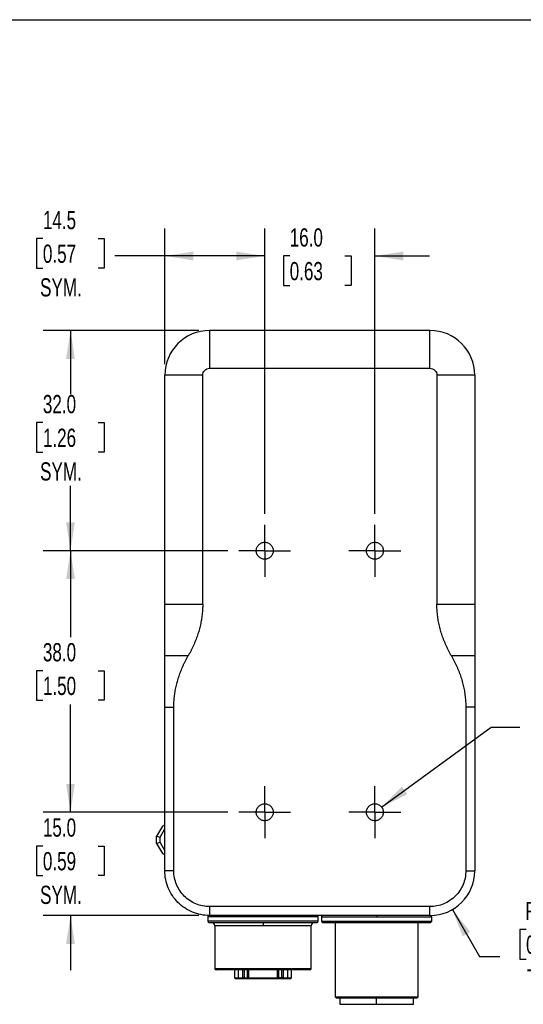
# Model space of a CAD drawing. Header units: millimetres. Extents: x 8 to 341, y 8 to 262.
# Tile 25 of 30: x 197 to 270, y 119 to 262. Entities that reach past the tile are written whole.
import ezdxf

# ---------------------------------------------------------------- set-up
doc = ezdxf.new("R2010")
doc.units = ezdxf.units.MM
doc.header["$LTSCALE"] = 1.25
doc.linetypes.add('CENTERX2', pattern=[20.32, 12.7, -2.54, 2.54, -2.54])
doc.layers.add('CENTER', color=40, linetype='CENTERX2')
doc.layers.add('DIMENSIONS', color=140, linetype='Continuous', lineweight=25)
doc.layers.add('TEXT', color=140, linetype='Continuous', lineweight=25)
doc.styles.add('SLDTEXTSTYLE0', font='TXT', dxfattribs={"width": 0.7})
doc.dimstyles.new('SLDDIMSTYLE1', dxfattribs={"dimtxt": 2.69751, "dimasz": 4.1275, "dimexe": 0, "dimexo": 0.0625, "dimgap": 0.674377, "dimtad": 0, "dimtih": 1, "dimtoh": 1, "dimrnd": 1e-09, "dimzin": 4, "dimdsep": 46, "dimtxsty": 'SLDTEXTSTYLE0', "dimsah": 1, "dimcen": 0.09, "dimadec": 0, "dimazin": 1, "dimtfac": 1, "dimtmove": 0, "dimatfit": 0, "dimfxl": 0, "dimfrac": 2, "dimtolj": 1, "dimtzin": 12, "dimarcsym": 0})
doc.dimstyles.new('SLDDIMSTYLE2', dxfattribs={"dimtxt": 2.69751, "dimasz": 4.1275, "dimexe": 0, "dimexo": 0.0625, "dimgap": 0.674377, "dimtad": 0, "dimtih": 1, "dimtoh": 1, "dimrnd": 1e-09, "dimzin": 4, "dimdsep": 46, "dimtxsty": 'SLDTEXTSTYLE0', "dimsah": 1, "dimcen": 0.09, "dimadec": 0, "dimazin": 1, "dimtfac": 1, "dimtofl": 0, "dimtmove": 0, "dimatfit": 3, "dimfxl": 0, "dimfrac": 2, "dimtolj": 1, "dimtzin": 12, "dimarcsym": 0})
doc.dimstyles.new('SLDDIMSTYLE4', dxfattribs={"dimtxt": 2.69751, "dimasz": 4.1275, "dimexe": 0, "dimexo": 0.0625, "dimgap": 0.674377, "dimtad": 0, "dimtih": 1, "dimtoh": 1, "dimrnd": 1e-09, "dimzin": 12, "dimdsep": 46, "dimtxsty": 'SLDTEXTSTYLE0', "dimsah": 1, "dimcen": 0.09, "dimadec": 0, "dimazin": 3, "dimtfac": 1, "dimtofl": 0, "dimtmove": 0, "dimatfit": 3, "dimfxl": 0, "dimfrac": 2, "dimtolj": 1, "dimtzin": 12, "dimarcsym": 0})
doc.dimstyles.new('SLDDIMSTYLE5', dxfattribs={"dimtxt": 0.18, "dimasz": 4.1275, "dimexe": 0, "dimexo": 0.0625, "dimgap": 0, "dimtad": 0, "dimtih": 1, "dimtoh": 1, "dimdec": 0, "dimrnd": 1e-09, "dimzin": 0, "dimdsep": 46, "dimtxsty": 'Standard', "dimsah": 1, "dimcen": 0.09, "dimadec": 0, "dimazin": 0, "dimtfac": 4.1275, "dimtdec": 0, "dimtofl": 0, "dimtmove": 0, "dimatfit": 3, "dimfxl": 0, "dimfrac": 2, "dimtolj": 1, "dimtzin": 0, "dimarcsym": 0})
doc.dimstyles.new('SLDDIMSTYLE6', dxfattribs={"dimtxt": 2.69751, "dimasz": 4.1275, "dimexe": 0, "dimexo": 0.0625, "dimgap": 0.674377, "dimtad": 0, "dimtih": 1, "dimtoh": 1, "dimrnd": 1e-09, "dimzin": 12, "dimdsep": 46, "dimtxsty": 'SLDTEXTSTYLE0', "dimsah": 1, "dimcen": 0, "dimadec": 0, "dimazin": 3, "dimtfac": 1, "dimtofl": 0, "dimtmove": 0, "dimatfit": 3, "dimfxl": 0, "dimfrac": 2, "dimtolj": 1, "dimtzin": 12, "dimarcsym": 0})

# ---------------------------------------------------------------- blocks, each defined once
blk = doc.blocks.new('_D_15')
at = {"layer": 'DIMENSIONS'}
for p, q in [((232.86, 190.14), (232.86, 231.58)), ((248.86, 190.14), (248.86, 231.58)), ((232.86, 227.61), (224.92, 227.61)), ((236.49, 227.61), (235.59, 227.61)), ((235.59, 227.61), (235.59, 223.32)), ((244.51, 227.61), (245.41, 227.61)), ((245.41, 227.61), (245.41, 223.32)), ((248.86, 227.61), (256.8, 227.61)), ((235.59, 223.32), (236.49, 223.32)), ((245.41, 223.32), (244.51, 223.32))]:
    blk.add_line(p, q, dxfattribs=at)
for points in [[(232.86, 227.61), (228.73, 228.24), (228.73, 226.97)], [(248.86, 227.61), (252.99, 226.97), (252.99, 228.24)]]:
    blk.add_solid(points, dxfattribs=at)
at = {"layer": 'DIMENSIONS', "char_height": 2.646, "attachment_point": 1, "style": 'SLDTEXTSTYLE0'}
for s, insert in [('16.0', (236.49, 231.62)), ('0.63', (236.49, 226.73))]:
    blk.add_mtext(s, dxfattribs=dict(at, insert=insert))
blk = doc.blocks.new('_D_16')
at = {"layer": 'DIMENSIONS'}
for p, q in [((227.5, 184.78), (200.69, 184.78)), ((204.66, 184.78), (204.66, 172.23)), ((200.65, 167.34), (199.74, 167.34)), ((199.74, 167.34), (199.74, 163.06)), ((208.67, 167.34), (209.57, 167.34)), ((209.57, 167.34), (209.57, 163.06)), ((199.74, 163.06), (200.65, 163.06)), ((204.66, 146.78), (204.66, 162.45)), ((209.57, 163.06), (208.67, 163.06)), ((227.5, 146.78), (200.69, 146.78))]:
    blk.add_line(p, q, dxfattribs=at)
for points in [[(204.66, 184.78), (204.02, 180.66), (205.29, 180.66)], [(204.66, 146.78), (205.29, 150.91), (204.02, 150.91)]]:
    blk.add_solid(points, dxfattribs=at)
at = {"layer": 'DIMENSIONS', "char_height": 2.646, "attachment_point": 1, "style": 'SLDTEXTSTYLE0'}
for s, insert in [('38.0', (200.65, 171.36)), ('1.50', (200.65, 166.47))]:
    blk.add_mtext(s, dxfattribs=dict(at, insert=insert))
blk = doc.blocks.new('_D_17')
at = {"layer": 'DIMENSIONS'}
for p, q in [((204.66, 146.78), (204.66, 154.72)), ((227.5, 146.78), (200.69, 146.78)), ((200.65, 141.88), (199.74, 141.88)), ((199.74, 141.88), (199.74, 137.59)), ((208.67, 141.88), (209.57, 141.88)), ((209.57, 141.88), (209.57, 137.59)), ((199.74, 137.59), (200.65, 137.59)), ((209.57, 137.59), (208.67, 137.59)), ((223.27, 131.78), (200.69, 131.78)), ((204.66, 131.78), (204.66, 123.85))]:
    blk.add_line(p, q, dxfattribs=at)
for points in [[(204.66, 146.78), (205.29, 150.91), (204.02, 150.91)], [(204.66, 131.78), (204.02, 127.66), (205.29, 127.66)]]:
    blk.add_solid(points, dxfattribs=at)
at = {"layer": 'DIMENSIONS', "char_height": 2.646, "attachment_point": 1, "style": 'SLDTEXTSTYLE0'}
for s, insert in [('15.0', (200.65, 145.89)), ('0.59', (200.65, 141)), ('SYM.', (200.24, 136.11))]:
    blk.add_mtext(s, dxfattribs=dict(at, insert=insert))
blk = doc.blocks.new('_D_18')
at = {"layer": 'DIMENSIONS'}
for p, q in [((223.27, 216.78), (200.69, 216.78)), ((204.66, 216.78), (204.66, 207.53)), ((200.65, 203.39), (199.74, 203.39)), ((199.74, 203.39), (199.74, 199.11)), ((208.67, 203.39), (209.57, 203.39)), ((209.57, 203.39), (209.57, 199.11)), ((199.74, 199.11), (200.65, 199.11)), ((209.57, 199.11), (208.67, 199.11)), ((204.66, 184.78), (204.66, 194.22)), ((227.5, 184.78), (200.69, 184.78))]:
    blk.add_line(p, q, dxfattribs=at)
for points in [[(204.66, 216.78), (204.02, 212.66), (205.29, 212.66)], [(204.66, 184.78), (205.29, 188.91), (204.02, 188.91)]]:
    blk.add_solid(points, dxfattribs=at)
at = {"layer": 'DIMENSIONS', "char_height": 2.646, "attachment_point": 1, "style": 'SLDTEXTSTYLE0'}
for s, insert in [('32.0', (200.65, 207.41)), ('1.26', (200.65, 202.52)), ('SYM.', (200.24, 197.63))]:
    blk.add_mtext(s, dxfattribs=dict(at, insert=insert))
blk = doc.blocks.new('_D_19')
at = {"layer": 'DIMENSIONS'}
for p, q in [((218.36, 211.87), (218.36, 231.58)), ((232.86, 190.14), (232.86, 231.58)), ((200.65, 230.13), (199.74, 230.13)), ((199.74, 230.13), (199.74, 225.85)), ((208.67, 230.13), (209.57, 230.13)), ((209.57, 230.13), (209.57, 225.85)), ((218.36, 227.61), (211.08, 227.61)), ((232.86, 227.61), (218.36, 227.61)), ((199.74, 225.85), (200.65, 225.85)), ((209.57, 225.85), (208.67, 225.85))]:
    blk.add_line(p, q, dxfattribs=at)
for points in [[(218.36, 227.61), (222.49, 226.97), (222.49, 228.24)], [(232.86, 227.61), (228.73, 228.24), (228.73, 226.97)]]:
    blk.add_solid(points, dxfattribs=at)
at = {"layer": 'DIMENSIONS', "char_height": 2.646, "attachment_point": 1, "style": 'SLDTEXTSTYLE0'}
for s, insert in [('14.5', (200.65, 234.15)), ('0.57', (200.65, 229.26)), ('SYM.', (200.24, 224.37))]:
    blk.add_mtext(s, dxfattribs=dict(at, insert=insert))
blk = doc.blocks.new('_D_20')
at = {"layer": 'DIMENSIONS'}
for p, q in [((260.11, 132.65), (264.05, 125.83)), ((270.81, 129.75), (269.9, 129.75)), ((269.9, 129.75), (269.9, 125.46)), ((278.82, 129.75), (279.73, 129.75)), ((279.73, 129.75), (279.73, 125.46)), ((264.05, 125.83), (267.01, 125.83)), ((269.9, 125.46), (270.81, 125.46)), ((279.73, 125.46), (278.82, 125.46))]:
    blk.add_line(p, q, dxfattribs=at)
blk.add_solid([(260.11, 132.65), (261.62, 128.76), (262.72, 129.4)], dxfattribs=at)
at = {"layer": 'DIMENSIONS', "char_height": 2.646, "attachment_point": 1, "style": 'SLDTEXTSTYLE0'}
for s, insert in [('R6.5', (270.7, 133.77)), ('0.26', (270.81, 128.88)), ('TYP.', (270.94, 123.98))]:
    blk.add_mtext(s, dxfattribs=dict(at, insert=insert))
blk = doc.blocks.new('SW_CENTERMARKSYMBOL_3')
at = {"layer": 'CENTER', "color": 0}
for p, q in [((0, 2.54), (0, 3.7695)), ((0, 0), (0, 2.54)), ((-2.54, 0), (-3.7695, 0)), ((0, 0), (-2.54, 0)), ((0, 0), (0, -2.54)), ((0, 0), (2.54, 0)), ((2.54, 0), (3.7695, 0)), ((0, -2.54), (0, -3.7695))]:
    blk.add_line(p, q, dxfattribs=at)
blk = doc.blocks.new('SW_CENTERMARKSYMBOL_4')
at = {"layer": 'CENTER', "color": 0}
for p, q in [((0, 2.54), (0, 3.7695)), ((0, 0), (0, 2.54)), ((-2.54, 0), (-3.7695, 0)), ((0, 0), (-2.54, 0)), ((0, 0), (0, -2.54)), ((0, 0), (2.54, 0)), ((2.54, 0), (3.7695, 0)), ((0, -2.54), (0, -3.7695))]:
    blk.add_line(p, q, dxfattribs=at)
blk = doc.blocks.new('SW_CENTERMARKSYMBOL_5')
at = {"layer": 'CENTER', "color": 0}
for p, q in [((0, 2.54), (0, 3.7695)), ((0, 0), (0, 2.54)), ((-2.54, 0), (-3.7695, 0)), ((0, 0), (-2.54, 0)), ((0, 0), (0, -2.54)), ((0, 0), (2.54, 0)), ((2.54, 0), (3.7695, 0)), ((0, -2.54), (0, -3.7695))]:
    blk.add_line(p, q, dxfattribs=at)
blk = doc.blocks.new('SW_CENTERMARKSYMBOL_6')
at = {"layer": 'CENTER', "color": 0}
for p, q in [((0, 2.54), (0, 3.7695)), ((0, 0), (0, 2.54)), ((-2.54, 0), (-3.7695, 0)), ((0, 0), (-2.54, 0)), ((0, 0), (0, -2.54)), ((0, 0), (2.54, 0)), ((2.54, 0), (3.7695, 0)), ((0, -2.54), (0, -3.7695))]:
    blk.add_line(p, q, dxfattribs=at)

msp = doc.modelspace()

# ---------------------------------------------------------------- linework, layer by layer
for p, q in [((256.858, 216.784), (224.858, 216.784)), ((224.858, 216.784), (224.858, 211.284)), ((256.858, 211.284), (256.858, 216.784)), ((224.858, 211.284), (256.858, 211.284)), ((223.858, 210.284), (218.358, 210.284)), ((218.358, 177.034), (218.358, 210.284)), ((223.858, 177.034), (223.858, 210.284)), ((257.858, 210.284), (257.858, 177.034)), ((263.358, 210.284), (257.858, 210.284)), ((263.358, 210.284), (263.358, 177.034)), ((218.358, 169.534), (218.358, 177.034)), ((218.358, 177.034), (223.858, 177.034)), ((257.858, 177.034), (263.358, 177.034)), ((263.358, 177.034), (263.358, 169.534)), ((221.758, 169.534), (218.358, 169.534)), ((263.358, 169.534), (259.958, 169.534)), ((263.358, 169.534), (263.358, 162.034)), ((218.358, 162.034), (219.658, 162.034)), ((218.358, 138.284), (218.358, 162.034)), ((219.658, 138.284), (219.658, 162.034)), ((262.058, 162.034), (262.058, 138.284)), ((263.358, 162.034), (262.058, 162.034)), ((263.358, 162.034), (263.358, 138.284)), ((218.008, 144.774), (217.158, 143.302)), ((218.008, 144.774), (218.358, 144.976)), ((217.158, 143.302), (217.658, 143.168)), ((217.158, 142.266), (217.158, 143.302)), ((217.658, 143.168), (218.358, 144.38)), ((217.658, 142.4), (217.658, 143.168)), ((217.658, 142.4), (217.158, 142.266)), ((217.158, 142.266), (218.008, 140.793)), ((217.658, 142.4), (218.358, 141.187)), ((218.008, 140.793), (218.358, 140.591)), ((219.658, 138.284), (218.358, 138.284)), ((262.058, 138.284), (263.358, 138.284)), ((256.858, 133.084), (224.858, 133.084)), ((224.858, 133.084), (224.858, 131.784)), ((256.858, 131.784), (256.858, 133.084)), ((256.858, 131.784), (224.858, 131.784)), ((224.608, 131.584), (224.608, 130.984)), ((225.608, 130.284), (225.608, 124.084)), ((239.608, 124.084), (239.608, 130.284)), ((240.608, 130.984), (240.608, 131.584)), ((241.108, 131.584), (241.108, 130.984)), ((243.093, 130.784), (243.093, 119.984)), ((255.124, 119.984), (255.124, 130.784)), ((257.108, 130.984), (257.108, 131.584)), ((225.608, 124.084), (239.608, 124.084)), ((239.408, 123.884), (225.808, 123.884)), ((228.484, 123.884), (228.484, 122.734)), ((229.059, 122.734), (229.059, 123.884)), ((229.686, 122.734), (229.686, 123.884)), ((229.887, 123.884), (229.887, 122.734)), ((230.311, 123.884), (230.311, 122.734)), ((230.507, 123.884), (230.507, 122.734)), ((234.71, 122.734), (234.71, 123.884)), ((234.906, 122.734), (234.906, 123.884)), ((235.33, 122.734), (235.33, 123.884)), ((235.531, 123.884), (235.531, 122.734)), ((236.158, 123.884), (236.158, 122.734)), ((236.734, 122.734), (236.734, 123.884)), ((228.919, 122.634), (229.13, 122.634)), ((228.919, 122.634), (229.13, 122.634)), ((229.059, 122.734), (229.686, 122.734)), ((229.13, 122.634), (229.175, 122.634)), ((229.13, 122.634), (229.175, 122.634)), ((229.145, 122.634), (229.615, 122.634)), ((229.615, 122.634), (229.836, 122.634)), ((229.887, 122.734), (229.686, 122.734)), ((229.836, 122.634), (230.537, 122.634)), ((229.887, 122.734), (230.311, 122.734)), ((230.311, 122.734), (230.507, 122.734)), ((230.411, 122.634), (230.558, 122.634)), ((230.411, 122.634), (230.499, 122.634)), ((230.899, 122.634), (231.109, 122.634)), ((231.109, 122.634), (231.155, 122.634)), ((231.512, 122.634), (231.6, 122.634)), ((232.396, 122.634), (232.821, 122.634)), ((232.878, 122.634), (233.089, 122.634)), ((233.089, 122.634), (233.135, 122.634)), ((233.617, 122.634), (233.705, 122.634)), ((234.659, 122.634), (234.806, 122.634)), ((234.68, 122.634), (235.381, 122.634)), ((234.71, 122.734), (234.906, 122.734)), ((234.718, 122.634), (234.806, 122.634)), ((234.858, 122.634), (235.069, 122.634)), ((234.858, 122.634), (235.069, 122.634)), ((235.33, 122.734), (234.906, 122.734)), ((235.069, 122.634), (235.115, 122.634)), ((235.069, 122.634), (235.115, 122.634)), ((235.531, 122.734), (235.33, 122.734)), ((235.381, 122.634), (235.602, 122.634)), ((235.531, 122.734), (236.158, 122.734)), ((235.602, 122.634), (236.072, 122.634)), ((243.093, 119.984), (243.293, 119.784)), ((243.093, 119.984), (249.108, 119.984)), ((254.924, 119.784), (243.293, 119.784)), ((243.758, 119.784), (243.758, 118.884)), ((249.108, 119.984), (255.124, 119.984)), ((249.108, 118.884), (249.108, 119.784)), ((254.458, 118.884), (254.458, 119.784)), ((254.924, 119.784), (255.124, 119.984))]:
    msp.add_line(p, q)
at = {"flags": 128}
for points in [[(228.484, 122.734), (228.52, 122.734), (228.63, 122.734), (228.81, 122.734), (229.059, 122.734)], [(228.584, 122.634), (228.619, 122.634), (228.726, 122.634), (228.903, 122.634), (229.145, 122.634)], [(229.175, 122.634), (229.388, 122.634), (229.631, 122.634), (229.874, 122.634), (230.09, 122.634), (230.253, 122.634), (230.344, 122.634), (230.359, 122.634)], [(229.175, 122.634), (229.388, 122.634), (229.631, 122.634), (229.874, 122.634), (230.09, 122.634), (230.253, 122.634), (230.344, 122.634), (230.359, 122.634)], [(230.507, 122.734), (230.999, 122.734), (231.519, 122.734), (232.059, 122.734), (232.609, 122.734), (233.158, 122.734), (233.698, 122.734), (234.218, 122.734), (234.71, 122.734)], [(230.507, 122.734), (230.508, 122.714), (230.511, 122.695), (230.516, 122.678), (230.522, 122.663), (230.53, 122.651), (230.539, 122.641), (230.548, 122.636), (230.558, 122.634)], [(230.558, 122.634), (231.038, 122.634), (231.546, 122.634), (232.072, 122.634), (232.609, 122.634), (233.145, 122.634), (233.671, 122.634), (234.179, 122.634), (234.659, 122.634)], [(231.155, 122.634), (231.368, 122.634), (231.611, 122.634), (231.854, 122.634), (232.07, 122.634), (232.233, 122.634), (232.324, 122.634), (232.339, 122.634)], [(233.135, 122.634), (233.348, 122.634), (233.59, 122.634), (233.834, 122.634), (234.05, 122.634), (234.213, 122.634), (234.303, 122.634), (234.318, 122.634)], [(234.659, 122.634), (234.669, 122.636), (234.678, 122.641), (234.687, 122.651), (234.695, 122.663), (234.701, 122.678), (234.706, 122.695), (234.709, 122.714), (234.71, 122.734)], [(235.115, 122.634), (235.328, 122.634), (235.57, 122.634), (235.814, 122.634), (236.03, 122.634), (236.193, 122.634), (236.283, 122.634), (236.298, 122.634)], [(235.115, 122.634), (235.328, 122.634), (235.57, 122.634), (235.814, 122.634), (236.03, 122.634), (236.193, 122.634), (236.283, 122.634), (236.298, 122.634)], [(236.072, 122.634), (236.314, 122.634), (236.491, 122.634), (236.598, 122.634), (236.634, 122.634)], [(236.158, 122.734), (236.407, 122.734), (236.587, 122.734), (236.697, 122.734), (236.734, 122.734)]]:
    msp.add_lwpolyline(points, dxfattribs=at)
for centre, radius, start, end in [((224.858, 210.284), 6.5, 90, 180), ((256.858, 210.284), 6.5, 0, 90), ((256.858, 138.284), 6.5, 270, 0), ((224.808, 131.584), 0.2, 90, 180), ((240.408, 131.584), 0.2, 0, 90), ((241.308, 131.584), 0.2, 90, 180), ((256.908, 131.584), 0.2, 0, 90), ((224.808, 130.984), 0.2, 180, 270), ((225.108, 130.284), 0.5, 0, 90), ((240.108, 130.284), 0.5, 90, 180), ((240.408, 130.984), 0.2, 270, 0), ((241.308, 130.984), 0.2, 180, 270), ((256.908, 130.984), 0.2, 270, 0), ((225.808, 124.084), 0.2, 180, 270), ((239.408, 124.084), 0.2, 270, 0), ((228.584, 122.734), 0.1, 180, 270), ((229.152, 122.727), 0.0938, 176.03547, 265.39173), ((229.597, 122.721), 0.0893, 281.42175, 8.04946), ((230.411, 122.734), 0.1, 180, 270), ((234.806, 122.734), 0.1, 270, 0), ((235.62, 122.721), 0.0893, 171.95053, 258.57824), ((236.065, 122.727), 0.0938, 274.60827, 3.96453), ((236.634, 122.734), 0.1, 270, 0)]:
    msp.add_arc(centre, radius, start, end)
for points, knots in [([(223.858, 210.284), (223.858, 210.545), (223.966, 210.806), (224.336, 211.176), (224.596, 211.284), (224.858, 211.284)], [0, 0, 0, 0, 0.5, 0.5, 1, 1, 1, 1]), ([(256.858, 211.284), (257.12, 211.284), (257.38, 211.176), (257.75, 210.806), (257.858, 210.545), (257.858, 210.284)], [0, 0, 0, 0, 0.5, 0.5, 1, 1, 1, 1]), ([(231.629, 184.784), (231.629, 184.945), (231.661, 185.105), (231.784, 185.403), (231.875, 185.539), (232.103, 185.767), (232.239, 185.858), (232.536, 185.981), (232.697, 186.013), (233.019, 186.013), (233.18, 185.981), (233.477, 185.858), (233.614, 185.767), (233.841, 185.539), (233.932, 185.403), (234.056, 185.105), (234.088, 184.945), (234.088, 184.784)], [0, 0, 0, 0, 0.125, 0.125, 0.25, 0.25, 0.375, 0.375, 0.5, 0.5, 0.625, 0.625, 0.75, 0.75, 0.875, 0.875, 1, 1, 1, 1]), ([(247.629, 184.784), (247.629, 184.945), (247.661, 185.105), (247.784, 185.403), (247.875, 185.539), (248.103, 185.767), (248.239, 185.858), (248.536, 185.981), (248.697, 186.013), (249.019, 186.013), (249.18, 185.981), (249.477, 185.858), (249.614, 185.767), (249.841, 185.539), (249.932, 185.403), (250.056, 185.105), (250.088, 184.945), (250.088, 184.784)], [0, 0, 0, 0, 0.125, 0.125, 0.25, 0.25, 0.375, 0.375, 0.5, 0.5, 0.625, 0.625, 0.75, 0.75, 0.875, 0.875, 1, 1, 1, 1]), ([(234.088, 184.784), (234.088, 184.623), (234.056, 184.462), (233.932, 184.164), (233.841, 184.028), (233.614, 183.8), (233.477, 183.709), (233.18, 183.586), (233.019, 183.554), (232.697, 183.554), (232.536, 183.586), (232.239, 183.709), (232.103, 183.8), (231.875, 184.028), (231.784, 184.164), (231.661, 184.462), (231.629, 184.623), (231.629, 184.784)], [0, 0, 0, 0, 0.125, 0.125, 0.25, 0.25, 0.375, 0.375, 0.5, 0.5, 0.625, 0.625, 0.75, 0.75, 0.875, 0.875, 1, 1, 1, 1]), ([(250.088, 184.784), (250.088, 184.623), (250.056, 184.462), (249.932, 184.164), (249.841, 184.028), (249.614, 183.8), (249.477, 183.709), (249.18, 183.586), (249.019, 183.554), (248.697, 183.554), (248.536, 183.586), (248.239, 183.709), (248.103, 183.8), (247.875, 184.028), (247.784, 184.164), (247.661, 184.462), (247.629, 184.623), (247.629, 184.784)], [0, 0, 0, 0, 0.125, 0.125, 0.25, 0.25, 0.375, 0.375, 0.5, 0.5, 0.625, 0.625, 0.75, 0.75, 0.875, 0.875, 1, 1, 1, 1]), ([(223.858, 177.034), (223.857, 176.908), (223.855, 176.656), (223.839, 176.278), (223.813, 175.9), (223.776, 175.522), (223.729, 175.144), (223.671, 174.767), (223.603, 174.389), (223.524, 174.012), (223.435, 173.635), (223.335, 173.258), (223.224, 172.882), (223.104, 172.507), (222.972, 172.132), (222.83, 171.757), (222.678, 171.384), (222.515, 171.012), (222.342, 170.64), (222.158, 170.27), (221.964, 169.9), (221.827, 169.656), (221.758, 169.534)], [0, 0, 0, 0, 0.0479286, 0.0959162, 0.1439907, 0.1921795, 0.2405099, 0.289009, 0.3377037, 0.3866204, 0.4357852, 0.4852239, 0.5349618, 0.5850237, 0.6354341, 0.6862167, 0.737395, 0.7889917, 0.8410291, 0.893529, 0.9465124, 1, 1, 1, 1]), ([(259.958, 169.534), (259.886, 169.663), (259.742, 169.919), (259.538, 170.308), (259.346, 170.698), (259.166, 171.09), (258.997, 171.482), (258.84, 171.875), (258.694, 172.27), (258.56, 172.664), (258.438, 173.06), (258.328, 173.456), (258.229, 173.853), (258.141, 174.25), (258.066, 174.647), (258.002, 175.045), (257.949, 175.443), (257.909, 175.84), (257.88, 176.238), (257.862, 176.636), (257.859, 176.901), (257.858, 177.034)], [0, 0, 0, 0, 0.0562886, 0.1120198, 0.1672176, 0.2219068, 0.2761128, 0.3298617, 0.3831804, 0.4360962, 0.4886373, 0.5408323, 0.5927105, 0.6443018, 0.6956362, 0.7467448, 0.7976585, 0.8484089, 0.8990279, 0.9495475, 1, 1, 1, 1]), ([(218.358, 162.034), (218.358, 162.192), (218.358, 162.509), (218.358, 162.984), (218.358, 163.458), (218.358, 163.932), (218.358, 164.405), (218.358, 164.877), (218.358, 165.349), (218.358, 165.978), (218.358, 166.76), (218.358, 167.693), (218.358, 168.619), (218.358, 169.228), (218.358, 169.534)], [0, 0, 0, 0, 0.0622985, 0.1245489, 0.1867762, 0.2490056, 0.3112621, 0.3735708, 0.4359567, 0.4984447, 0.6234839, 0.7486248, 0.8740648, 1, 1, 1, 1]), ([(219.658, 162.034), (219.659, 162.16), (219.661, 162.411), (219.678, 162.789), (219.704, 163.167), (219.74, 163.545), (219.788, 163.923), (219.845, 164.301), (219.914, 164.678), (219.992, 165.056), (220.082, 165.433), (220.181, 165.809), (220.292, 166.185), (220.413, 166.561), (220.544, 166.936), (220.686, 167.31), (220.838, 167.683), (221.001, 168.056), (221.174, 168.427), (221.358, 168.798), (221.552, 169.168), (221.689, 169.411), (221.758, 169.534)], [0, 0, 0, 0, 0.0479286, 0.0959162, 0.1439907, 0.1921795, 0.2405099, 0.289009, 0.3377037, 0.3866204, 0.4357852, 0.4852239, 0.5349618, 0.5850237, 0.6354341, 0.6862167, 0.737395, 0.7889917, 0.8410291, 0.893529, 0.9465124, 1, 1, 1, 1]), ([(259.958, 169.534), (260.031, 169.405), (260.175, 169.148), (260.378, 168.759), (260.57, 168.369), (260.751, 167.978), (260.919, 167.585), (261.077, 167.192), (261.222, 166.798), (261.356, 166.403), (261.478, 166.007), (261.589, 165.611), (261.688, 165.215), (261.775, 164.818), (261.851, 164.42), (261.915, 164.022), (261.967, 163.625), (262.008, 163.227), (262.037, 162.829), (262.055, 162.431), (262.057, 162.166), (262.058, 162.034)], [0, 0, 0, 0, 0.0562886, 0.1120198, 0.1672176, 0.2219068, 0.2761128, 0.3298617, 0.3831804, 0.4360962, 0.4886373, 0.5408323, 0.5927105, 0.6443018, 0.6956362, 0.7467448, 0.7976585, 0.8484089, 0.8990279, 0.9495475, 1, 1, 1, 1]), ([(231.629, 146.784), (231.629, 146.945), (231.661, 147.105), (231.784, 147.403), (231.875, 147.539), (232.103, 147.767), (232.239, 147.858), (232.536, 147.981), (232.697, 148.013), (233.019, 148.013), (233.18, 147.981), (233.477, 147.858), (233.614, 147.767), (233.841, 147.539), (233.932, 147.403), (234.056, 147.105), (234.088, 146.945), (234.088, 146.784)], [0, 0, 0, 0, 0.125, 0.125, 0.25, 0.25, 0.375, 0.375, 0.5, 0.5, 0.625, 0.625, 0.75, 0.75, 0.875, 0.875, 1, 1, 1, 1]), ([(247.629, 146.784), (247.629, 146.945), (247.661, 147.105), (247.784, 147.403), (247.875, 147.539), (248.103, 147.767), (248.239, 147.858), (248.536, 147.981), (248.697, 148.013), (249.019, 148.013), (249.18, 147.981), (249.477, 147.858), (249.614, 147.767), (249.841, 147.539), (249.932, 147.403), (250.056, 147.105), (250.088, 146.945), (250.088, 146.784)], [0, 0, 0, 0, 0.125, 0.125, 0.25, 0.25, 0.375, 0.375, 0.5, 0.5, 0.625, 0.625, 0.75, 0.75, 0.875, 0.875, 1, 1, 1, 1]), ([(234.088, 146.784), (234.088, 146.623), (234.056, 146.462), (233.932, 146.164), (233.841, 146.028), (233.614, 145.8), (233.477, 145.709), (233.18, 145.586), (233.019, 145.554), (232.697, 145.554), (232.536, 145.586), (232.239, 145.709), (232.103, 145.8), (231.875, 146.028), (231.784, 146.164), (231.661, 146.462), (231.629, 146.623), (231.629, 146.784)], [0, 0, 0, 0, 0.125, 0.125, 0.25, 0.25, 0.375, 0.375, 0.5, 0.5, 0.625, 0.625, 0.75, 0.75, 0.875, 0.875, 1, 1, 1, 1]), ([(250.088, 146.784), (250.088, 146.623), (250.056, 146.462), (249.932, 146.164), (249.841, 146.028), (249.614, 145.8), (249.477, 145.709), (249.18, 145.586), (249.019, 145.554), (248.697, 145.554), (248.536, 145.586), (248.239, 145.709), (248.103, 145.8), (247.875, 146.028), (247.784, 146.164), (247.661, 146.462), (247.629, 146.623), (247.629, 146.784)], [0, 0, 0, 0, 0.125, 0.125, 0.25, 0.25, 0.375, 0.375, 0.5, 0.5, 0.625, 0.625, 0.75, 0.75, 0.875, 0.875, 1, 1, 1, 1]), ([(224.858, 131.784), (224.007, 131.784), (223.157, 131.953), (221.585, 132.604), (220.864, 133.086), (219.66, 134.289), (219.179, 135.01), (218.527, 136.582), (218.358, 137.433), (218.358, 138.284)], [0, 0, 0, 0, 0.25, 0.25, 0.5, 0.5, 0.75, 0.75, 1, 1, 1, 1]), ([(224.858, 133.084), (224.177, 133.084), (223.497, 133.219), (222.239, 133.74), (221.663, 134.125), (220.7, 135.088), (220.314, 135.665), (219.793, 136.923), (219.658, 137.603), (219.658, 138.284)], [0, 0, 0, 0, 0.25, 0.25, 0.5, 0.5, 0.75, 0.75, 1, 1, 1, 1]), ([(262.058, 138.284), (262.058, 137.603), (261.923, 136.923), (261.402, 135.665), (261.016, 135.088), (260.054, 134.125), (259.477, 133.74), (258.219, 133.219), (257.539, 133.084), (256.858, 133.084)], [0, 0, 0, 0, 0.25, 0.25, 0.5, 0.5, 0.75, 0.75, 1, 1, 1, 1]), ([(249.15, 131.784), (249.15, 131.784), (249.151, 131.762), (249.151, 131.688), (249.151, 131.636), (249.151, 131.584)], [0, 0, 0, 0, 0.5, 0.5, 1, 1, 1, 1]), ([(240.606, 131.584), (240.607, 131.584), (240.658, 131.584), (240.477, 131.584), (240.045, 131.584), (239.29, 131.584), (238.289, 131.584), (237.067, 131.584), (235.675, 131.584), (234.166, 131.584), (232.596, 131.584), (231.027, 131.584), (229.519, 131.584), (228.129, 131.584), (226.911, 131.584), (225.91, 131.584), (225.172, 131.584), (224.697, 131.584), (224.638, 131.584), (224.608, 131.584)], [0, 0, 0, 0, 0.0009531, 0.0633935, 0.125834, 0.1882744, 0.2507148, 0.3131553, 0.3755957, 0.4380361, 0.5004765, 0.562917, 0.6253574, 0.6877978, 0.7502383, 0.8126787, 0.8751191, 0.9375596, 1, 1, 1, 1]), ([(240.608, 130.984), (240.608, 130.984), (240.4, 130.984), (239.598, 130.984), (239.005, 130.984), (237.525, 130.984), (236.637, 130.984), (234.702, 130.984), (233.655, 130.984), (231.561, 130.984), (230.514, 130.984), (228.579, 130.984), (227.692, 130.984), (226.211, 130.984), (225.618, 130.984), (224.816, 130.984), (224.608, 130.984), (224.608, 130.984)], [0, 0, 0, 0, 0.125, 0.125, 0.25, 0.25, 0.375, 0.375, 0.5, 0.5, 0.625, 0.625, 0.75, 0.75, 0.875, 0.875, 1, 1, 1, 1]), ([(224.811, 130.784), (224.81, 130.784), (224.761, 130.784), (224.937, 130.784), (225.361, 130.784), (226.098, 130.784), (227.075, 130.784), (228.266, 130.784), (229.623, 130.784), (231.095, 130.784), (232.625, 130.784), (234.154, 130.784), (235.624, 130.784), (236.978, 130.784), (238.165, 130.784), (239.14, 130.784), (239.859, 130.784), (240.321, 130.784), (240.379, 130.784), (240.408, 130.784)], [0, 0, 0, 0, 0.00135401, 0.06376938, 0.12618476, 0.18860013, 0.25101551, 0.31343088, 0.37584626, 0.43826163, 0.500677, 0.56309238, 0.62550775, 0.68792313, 0.7503385, 0.81275388, 0.87516925, 0.93758463, 1, 1, 1, 1]), ([(232.676, 130.284), (232.217, 130.284), (231.297, 130.284), (229.968, 130.284), (228.741, 130.284), (227.662, 130.284), (226.778, 130.284), (226.11, 130.284), (225.726, 130.284), (225.565, 130.284), (225.61, 130.284), (225.611, 130.284)], [0, 0, 0, 0, 0.1246155, 0.249231, 0.3738466, 0.4984621, 0.6230776, 0.7476931, 0.8723087, 0.9969242, 1, 1, 1, 1]), ([(232.676, 130.284), (232.676, 130.415), (232.677, 130.545), (232.679, 130.73), (232.68, 130.784), (232.681, 130.784)], [0, 0, 0, 0, 0.5, 0.5, 1, 1, 1, 1]), ([(239.605, 130.284), (239.582, 130.284), (239.534, 130.284), (239.13, 130.284), (238.493, 130.284), (237.626, 130.284), (236.568, 130.284), (235.359, 130.284), (234.046, 130.284), (233.133, 130.284), (232.676, 130.284)], [0, 0, 0, 0, 0.12227499, 0.24766428, 0.37305357, 0.49844285, 0.62383214, 0.74922143, 0.87461071, 1, 1, 1, 1]), ([(241.108, 131.584), (241.108, 131.584), (241.316, 131.584), (242.118, 131.584), (242.711, 131.584), (244.192, 131.584), (245.079, 131.584), (247.014, 131.584), (248.061, 131.584), (249.108, 131.584)], [0, 0, 0, 0, 0.25, 0.25, 0.5, 0.5, 0.75, 0.75, 1, 1, 1, 1]), ([(241.108, 130.984), (241.108, 130.984), (241.316, 130.984), (242.118, 130.984), (242.711, 130.984), (244.192, 130.984), (245.079, 130.984), (247.014, 130.984), (248.061, 130.984), (249.108, 130.984)], [0, 0, 0, 0, 0.25, 0.25, 0.5, 0.5, 0.75, 0.75, 1, 1, 1, 1]), ([(241.31, 130.784), (241.309, 130.784), (241.259, 130.784), (241.434, 130.784), (241.854, 130.784), (242.588, 130.784), (243.562, 130.784), (244.752, 130.784), (246.108, 130.784), (247.579, 130.784), (248.598, 130.784), (249.108, 130.784)], [0, 0, 0, 0, 0.0012563, 0.1260993, 0.2509422, 0.3757852, 0.5006282, 0.6254711, 0.7503141, 0.875157, 1, 1, 1, 1]), ([(249.151, 131.584), (249.674, 131.584), (250.719, 131.584), (252.224, 131.584), (253.61, 131.584), (254.824, 131.584), (255.82, 131.584), (256.553, 131.584), (257.022, 131.584), (257.078, 131.584), (257.106, 131.584)], [0, 0, 0, 0, 0.1252133, 0.2504266, 0.37564, 0.5008533, 0.6260666, 0.7512799, 0.8764933, 1, 1, 1, 1]), ([(249.171, 130.984), (249.171, 130.931), (249.171, 130.879), (249.171, 130.805), (249.17, 130.784), (249.17, 130.784)], [0, 0, 0, 0, 0.5, 0.5, 1, 1, 1, 1]), ([(249.17, 130.784), (249.68, 130.784), (250.699, 130.784), (252.166, 130.784), (253.516, 130.784), (254.697, 130.784), (255.665, 130.784), (256.376, 130.784), (256.827, 130.784), (256.878, 130.784), (256.904, 130.784)], [0, 0, 0, 0, 0.1254736, 0.2509472, 0.3764208, 0.5018944, 0.6273679, 0.7528415, 0.8783151, 1, 1, 1, 1]), ([(249.171, 130.984), (249.694, 130.984), (250.738, 130.984), (252.241, 130.984), (253.624, 130.984), (254.835, 130.984), (255.828, 130.984), (256.558, 130.984), (257.023, 130.984), (257.078, 130.984), (257.105, 130.984)], [0, 0, 0, 0, 0.1253157, 0.2506314, 0.3759471, 0.5012628, 0.6265785, 0.7518942, 0.8772099, 1, 1, 1, 1]), ([(229.887, 122.734), (229.887, 122.723), (229.886, 122.712), (229.884, 122.701), (229.882, 122.691), (229.88, 122.681), (229.876, 122.673), (229.873, 122.664), (229.869, 122.657), (229.864, 122.651), (229.86, 122.644), (229.854, 122.64), (229.849, 122.637), (229.845, 122.635), (229.841, 122.634), (229.837, 122.634), (229.837, 122.634), (229.837, 122.634), (229.836, 122.634)], [0, 0, 0, 0, 0.00003266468, 0.00003266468, 0.00003266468, 0.00006529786, 0.00006529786, 0.00006529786, 0.00009842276, 0.00009842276, 0.00009842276, 0.00013270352, 0.00013270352, 0.00013270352, 0.00015663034, 0.00015663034, 0.00015663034, 0.00015935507, 0.00015935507, 0.00015935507, 0.00015935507]), ([(235.33, 122.734), (235.33, 122.723), (235.331, 122.712), (235.333, 122.701), (235.335, 122.691), (235.337, 122.681), (235.341, 122.673), (235.344, 122.664), (235.348, 122.657), (235.353, 122.651), (235.357, 122.644), (235.363, 122.64), (235.368, 122.637), (235.372, 122.635), (235.376, 122.634), (235.38, 122.634), (235.38, 122.634), (235.38, 122.634), (235.381, 122.634)], [0, 0, 0, 0, 0.00003266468, 0.00003266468, 0.00003266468, 0.00006529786, 0.00006529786, 0.00006529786, 0.00009842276, 0.00009842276, 0.00009842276, 0.00013270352, 0.00013270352, 0.00013270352, 0.00015663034, 0.00015663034, 0.00015663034, 0.00015935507, 0.00015935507, 0.00015935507, 0.00015935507]), ([(243.758, 118.884), (243.758, 118.884), (243.897, 118.884), (244.433, 118.884), (244.83, 118.884), (245.82, 118.884), (246.414, 118.884), (247.708, 118.884), (248.408, 118.884), (249.108, 118.884)], [0, 0, 0, 0, 0.25, 0.25, 0.5, 0.5, 0.75, 0.75, 1, 1, 1, 1]), ([(249.108, 118.884), (249.808, 118.884), (250.509, 118.884), (251.803, 118.884), (252.396, 118.884), (253.386, 118.884), (253.783, 118.884), (254.319, 118.884), (254.458, 118.884), (254.458, 118.884)], [0, 0, 0, 0, 0.25, 0.25, 0.5, 0.5, 0.75, 0.75, 1, 1, 1, 1])]:
    msp.add_open_spline(points, degree=3, knots=knots)
for points in [[(249.151, 131.584), (249.137, 131.584), (249.122, 131.584), (249.108, 131.584)], [(249.108, 130.984), (249.129, 130.984), (249.15, 130.984), (249.171, 130.984)], [(249.108, 130.784), (249.129, 130.784), (249.149, 130.784), (249.17, 130.784)]]:
    msp.add_open_spline(points, degree=3)
at = {"layer": 'TEXT'}
msp.add_line((7.937, 261.938), (341.312, 261.938), dxfattribs=at)

# ---------------------------------------------------------------- block references
at = {"layer": 'CENTER'}
for name, p in [('SW_CENTERMARKSYMBOL_3', (232.858, 184.784)), ('SW_CENTERMARKSYMBOL_4', (248.858, 184.784)), ('SW_CENTERMARKSYMBOL_6', (232.858, 146.784)), ('SW_CENTERMARKSYMBOL_5', (248.858, 146.784))]:
    msp.add_blockref(name, p, dxfattribs=at)

# ---------------------------------------------------------------- dimensions: what is measured, and where the dimension line sits
at = {"layer": 'DIMENSIONS'}
dim = msp.add_linear_dim(base=(218.358, 227.609), p1=(232.858, 188.553), p2=(218.358, 210.284), text='<>\\PSYM.', dimstyle='SLDDIMSTYLE4', dxfattribs=at)
dim.commit()
dim.dimension.update_dxf_attribs({"geometry": '_D_19', "text_midpoint": (204.658, 227.609), "dimtype": 160})
dim = msp.add_linear_dim(base=(248.858, 227.609), p1=(232.858, 188.553), p2=(248.858, 188.553), dimstyle='SLDDIMSTYLE1', dxfattribs=at)
dim.commit()
dim.dimension.update_dxf_attribs({"geometry": '_D_15', "text_midpoint": (240.499, 227.609), "dimtype": 160})
for base, p1, p2, dimstyle, picture, middle in [((204.658, 216.784), (229.089, 184.784), (224.858, 216.784), 'SLDDIMSTYLE2', '_D_18', (204.658, 200.87)), ((204.658, 131.784), (229.089, 146.784), (224.858, 131.784), 'SLDDIMSTYLE1', '_D_17', (204.658, 139.352))]:
    dim = msp.add_linear_dim(base=base, p1=p1, p2=p2, angle=90, text='<>\\PSYM.', dimstyle=dimstyle, dxfattribs=at)
    dim.commit()
    dim.dimension.update_dxf_attribs({"geometry": picture, "text_midpoint": middle, "dimtype": 160})
dim = msp.add_linear_dim(base=(204.658, 146.784), p1=(229.089, 184.784), p2=(229.089, 146.784), angle=90, dimstyle='SLDDIMSTYLE2', dxfattribs=at)
dim.commit()
dim.dimension.update_dxf_attribs({"geometry": '_D_16', "text_midpoint": (204.658, 167.343), "dimtype": 160})
dim = msp.add_radius_dim(center=(256.858, 138.284), mpoint=(260.108, 132.655), text='<>\\PTYP.', dimstyle='SLDDIMSTYLE6', dxfattribs=at)
dim.commit()
dim.dimension.update_dxf_attribs({"geometry": '_D_20', "text_midpoint": (274.815, 127.229), "dimtype": 164})

# ---------------------------------------------------------------- leaders
msp.add_leader([(249.83, 147.537), (265.723, 159.157), (269.898, 159.157)], dimstyle='SLDDIMSTYLE5', dxfattribs=at)

doc.saveas('drawing.dxf')
